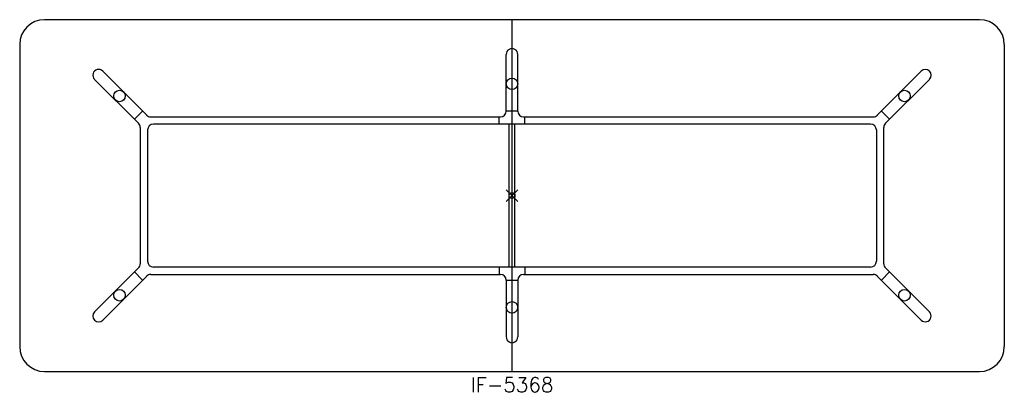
# Model space of a CAD drawing. Header units: inches. Extents: x -84 to 84, y -34 to 30.
import ezdxf
from ezdxf.enums import TextEntityAlignment as Align

# ---------------------------------------------------------------- set-up
doc = ezdxf.new("R2010")
doc.units = ezdxf.units.IN
doc.header["$MEASUREMENT"] = 0
doc.header["$PDMODE"] = 35
doc.layers.add('AFUTL-P', color=2, linetype='Continuous')
doc.layers.add('AFUTL-P-TN', color=2, linetype='Continuous')
doc.styles.get("Standard").update_dxf_attribs({"font": 'txt.shx'})

msp = doc.modelspace()

# ---------------------------------------------------------------- linework, layer by layer
at = {"layer": 'AFUTL-P'}
for p, q in [((79.75, 30), (-79.75, 30)), ((0, -30), (0, 30)), ((-84, 25.75), (-84, -25.75)), ((84, 25.75), (84, -25.75)), ((-0.98, 14.42), (-0.98, 24.07)), ((0.98, 14.42), (0.98, 24.07)), ((-69.83, 21.22), (-62.33, 13.73)), ((69.83, 21.22), (62.33, 13.73)), ((-63.73, 12.34), (-71.22, 19.83)), ((63.73, 12.34), (71.22, 19.83)), ((-64.41, 13.02), (-63.02, 14.41)), ((-0.98, 14.44), (0.98, 14.44)), ((64.41, 13.02), (63.02, 14.41)), ((-61.63, 13.44), (-1.97, 13.44)), ((61.18, 12.19), (-61.18, 12.19)), ((-2.17, 12.19), (-2.17, 13.44)), ((-0.5, -12.19), (-0.5, 12.19)), ((0.5, -12.19), (0.5, 12.19)), ((1.97, 13.44), (61.63, 13.44)), ((2.17, 12.19), (2.17, 13.44)), ((-63.43, 11.63), (-63.43, -11.63)), ((-62.18, 11.19), (-62.18, -11.19)), ((62.18, 11.19), (62.18, -11.19)), ((63.43, -11.63), (63.43, 11.63)), ((-63.73, -12.34), (-71.22, -19.83)), ((-64.41, -13.02), (-63.02, -14.41)), ((-61.63, -13.44), (-1.97, -13.44)), ((61.18, -12.19), (-61.18, -12.19)), ((-2.17, -12.19), (-2.17, -13.44)), ((1.97, -13.44), (61.63, -13.44)), ((2.17, -12.19), (2.17, -13.44)), ((64.41, -13.02), (63.02, -14.41)), ((63.73, -12.34), (71.22, -19.83)), ((-69.83, -21.22), (-62.33, -13.73)), ((-0.98, -14.42), (-0.98, -24.07)), ((-0.98, -14.44), (0.98, -14.44)), ((0.98, -14.42), (0.98, -24.07)), ((69.83, -21.22), (62.33, -13.73)), ((-79.75, -30), (79.75, -30))]:
    msp.add_line(p, q, dxfattribs=at)
for centre in [(0, 19.06), (-66.98, 16.99), (66.98, 16.99), (-66.98, -16.99), (66.98, -16.99), (0, -19.06)]:
    msp.add_circle(centre, 0.984, dxfattribs=at)
for centre, radius, start, end in [((-79.75, 25.75), 4.25, 90, 180), ((79.75, 25.75), 4.25, 360, 90), ((-61.63, 14.44), 1, 225, 270), ((-1.97, 14.42), 0.984, 270, 0), ((1.97, 14.42), 0.984, 180, 270), ((61.63, 14.44), 1, 270, 315), ((-64.43, 11.63), 1, 0, 45), ((-61.18, 11.19), 1, 90, 180), ((61.18, 11.19), 1, 0, 90), ((64.43, 11.63), 1, 135, 180), ((-64.43, -11.63), 1, 315, 0), ((-61.18, -11.19), 1, 180, 270), ((61.18, -11.19), 1, 270, 360), ((64.43, -11.63), 1, 180, 225), ((-61.63, -14.44), 1, 90, 135), ((-1.97, -14.42), 0.984, 0, 90), ((1.97, -14.42), 0.984, 90, 180), ((61.63, -14.44), 1, 45, 90), ((-79.75, -25.75), 4.25, 180, 270), ((79.75, -25.75), 4.25, 270, 0)]:
    msp.add_arc(centre, radius, start, end, dxfattribs=at)
for centre, major_axis, start_param, end_param in [((0, 24.07), (0, -1.01), 1.570796, 4.712389), ((-70.52, 20.53), (0.712, -0.712), 1.570796, 4.712389), ((70.52, 20.53), (0.712, 0.712), -1.570796, 1.570796), ((-70.52, -20.53), (-0.712, -0.712), -1.570796, 1.570796), ((70.52, -20.53), (-0.712, 0.712), 1.570796, 4.712389), ((0, -24.07), (0, -1.01), 4.712389, 7.853982)]:
    msp.add_ellipse(centre, major_axis=major_axis, ratio=0.978148, start_param=start_param, end_param=end_param, dxfattribs=at)
msp.add_point((0, 0), dxfattribs=at)

# ---------------------------------------------------------------- texts
at = {"layer": 'AFUTL-P-TN'}
msp.add_text('IF-5368', height=2.5, dxfattribs=at).set_placement((0, -33.5), align=Align.CENTER)

doc.saveas('drawing.dxf')
